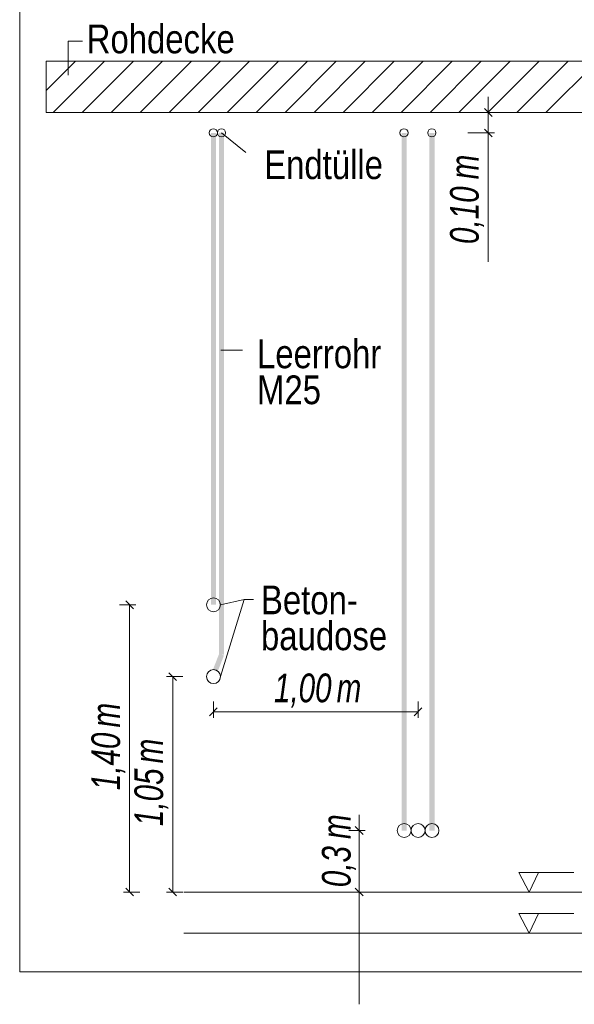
# Model space of a CAD drawing. Extents: x -720 to 300, y 62 to 1162.
# Tile 130 of 256: x 124 to 151, y 684 to 732. Entities that reach past the tile are written whole.
import ezdxf
from ezdxf.lldxf.tags import DXFTag

# ---------------------------------------------------------------- set-up
doc = ezdxf.new("R2010")
doc.units = 0
doc.layers.get('0').update_dxf_attribs({"lineweight": 13})
for name, color, linetype, lineweight, true_color in [('E_Aussparung Bemaßung-A06G93XZ8I', 5, 'Continuous', 9, 0x0000ff), ('E_Betonbaudose', 1, 'Continuous', 13, 0xff0000), ('E_Detail_Beschriftung', 7, 'Continuous', 13, 0x009900), ('E_Detail_Wandschraffur', 7, 'Continuous', 5, 0xc0c0c0)]:
    doc.layers.add(name, color=color, linetype=linetype, lineweight=lineweight, true_color=true_color)
doc.layers.add('E_Detail_Linie_Text_Bem', color=7, linetype='Continuous', lineweight=13)
doc.styles.get("Standard").update_dxf_attribs({"font": 'ARIALN.TTF'})
tags = doc.linetypes.add('fein_strichliert', pattern=[4, 1, -2, 1]).pattern_tags.tags
tags[8:9] = [DXFTag(74, 4), DXFTag(75, 0), DXFTag(340, '0'), DXFTag(46, 0.0), DXFTag(50, 0.0), DXFTag(44, 0.0), DXFTag(45, 0.0)]
tags[6:7] = [DXFTag(74, 4), DXFTag(75, 0), DXFTag(340, '0'), DXFTag(46, 0.0), DXFTag(50, 0.0), DXFTag(44, 0.0), DXFTag(45, 0.0)]
tags[4:5] = [DXFTag(74, 4), DXFTag(75, 0), DXFTag(340, '0'), DXFTag(46, 0.0), DXFTag(50, 0.0), DXFTag(44, 0.0), DXFTag(45, 0.0)]
tags = doc.linetypes.add('fein_strichliert-A06G93Y38I', pattern=[4, 1, -2, 1]).pattern_tags.tags
tags[8:9] = [DXFTag(74, 4), DXFTag(75, 0), DXFTag(340, '0'), DXFTag(46, 0.0), DXFTag(50, 0.0), DXFTag(44, 0.0), DXFTag(45, 0.0)]
tags[6:7] = [DXFTag(74, 4), DXFTag(75, 0), DXFTag(340, '0'), DXFTag(46, 0.0), DXFTag(50, 0.0), DXFTag(44, 0.0), DXFTag(45, 0.0)]
tags[4:5] = [DXFTag(74, 4), DXFTag(75, 0), DXFTag(340, '0'), DXFTag(46, 0.0), DXFTag(50, 0.0), DXFTag(44, 0.0), DXFTag(45, 0.0)]

# ---------------------------------------------------------------- blocks, each defined once
blk = doc.blocks.new('Referenz-A06G93Y68I')
at = {"layer": 'E_Aussparung Bemaßung-A06G93XZ8I', "linetype": 'Continuous', "ltscale": 0.13}
for p, q in [((146.681, 728.535), (146.681, 720.497)), ((146.981, 727.772), (145.681, 727.772)), ((146.49, 727.963), (146.872, 727.581)), ((146.981, 726.772), (145.681, 726.772)), ((146.49, 726.963), (146.872, 726.581)), ((129.481, 703.772), (128.681, 703.772)), ((129.372, 703.581), (128.99, 703.963)), ((129.181, 703.772), (129.181, 689.772)), ((130.981, 700.272), (131.781, 700.272)), ((131.472, 700.081), (131.09, 700.463)), ((131.281, 700.272), (131.281, 689.772)), ((133.266, 698.256), (133.266, 699.056)), ((143.254, 698.256), (143.254, 699.056)), ((133.457, 698.747), (133.075, 698.365)), ((133.266, 698.556), (143.254, 698.556)), ((143.445, 698.747), (143.063, 698.365)), ((140.381, 693.535), (140.381, 684.3)), ((140.681, 692.772), (139.881, 692.772)), ((140.19, 692.963), (140.572, 692.581)), ((128.881, 689.772), (129.681, 689.772)), ((129.372, 689.581), (128.99, 689.963)), ((130.981, 689.772), (131.781, 689.772)), ((131.472, 689.581), (131.09, 689.963)), ((140.681, 689.772), (139.881, 689.772)), ((140.19, 689.963), (140.572, 689.581))]:
    blk.add_line(p, q, dxfattribs=at)
at = {"layer": 'E_Betonbaudose', "linetype": 'Continuous', "ltscale": 0.13}
for centre, radius in [((133.266, 726.781), 0.2), ((133.666, 726.781), 0.2), ((142.565, 726.781), 0.2), ((143.925, 726.781), 0.2), ((133.275, 703.772), 0.34), ((133.275, 700.272), 0.34), ((142.574, 692.772), 0.34), ((143.254, 692.772), 0.34), ((143.934, 692.772), 0.34)]:
    blk.add_circle(centre, radius, dxfattribs=at)
at = {"layer": 'E_Detail_Linie_Text_Bem', "linetype": 'fein_strichliert-A06G93Y38I', "ltscale": 0.65}
for p, q in [((123.816, 747.199), (123.816, 685.882)), ((123.816, 685.882), (183.559, 685.882))]:
    blk.add_line(p, q, dxfattribs=at)
at = {"layer": 'E_Detail_Linie_Text_Bem', "color": 0, "linetype": 'Continuous', "ltscale": 0.13}
for p, q in [((126.187, 729.592), (126.187, 731.24)), ((126.187, 731.24), (126.874, 731.24)), ((134.844, 725.819), (133.666, 726.772)), ((134.691, 716.186), (133.63, 716.186)), ((134.764, 704.026), (133.615, 703.772)), ((134.764, 704.026), (133.615, 700.272)), ((134.764, 704.026), (135.225, 704.026)), ((148.674, 689.772), (148.165, 690.721)), ((148.165, 690.721), (150.849, 690.721)), ((149.132, 690.725), (148.674, 689.772)), ((148.674, 687.772), (148.165, 688.721)), ((148.165, 688.721), (150.849, 688.721)), ((149.132, 688.725), (148.674, 687.772))]:
    blk.add_line(p, q, dxfattribs=at)
at = {"layer": 'E_Detail_Linie_Text_Bem', "linetype": 'Continuous', "ltscale": 0.13}
for p, q in [((176.432, 730.272), (125.105, 730.272)), ((125.105, 730.272), (125.105, 727.772)), ((125.105, 727.772), (135.498, 727.772)), ((125.105, 727.772), (173.932, 727.772)), ((135.498, 727.772), (176.432, 727.772)), ((131.832, 689.772), (169.962, 689.772)), ((131.832, 687.772), (169.962, 687.772))]:
    blk.add_line(p, q, dxfattribs=at)
for points in [[(133.4, 726.772), (133.4, 703.772), (133.15, 726.771), (133.15, 703.772)], [(133.791, 726.782), (133.791, 701.346), (133.541, 726.781), (133.541, 701.346)], [(142.699, 726.772), (142.699, 692.772), (142.449, 726.771), (142.449, 692.772)], [(144.059, 726.772), (144.059, 692.772), (143.809, 726.771), (143.809, 692.772)], [(133.783, 701.301), (133.474, 700.511), (133.55, 701.391), (133.241, 700.602)]]:
    blk.add_solid(points, dxfattribs=at)
at = {"layer": 'E_Detail_Wandschraffur', "linetype": 'ByBlock', "ltscale": 0.13}
for p, q in [((125.105, 728.839), (126.538, 730.272)), ((126.867, 727.772), (129.367, 730.272)), ((129.695, 727.772), (132.195, 730.272)), ((132.523, 727.772), (135.023, 730.272)), ((135.352, 727.772), (137.852, 730.272)), ((138.18, 727.772), (140.68, 730.272)), ((141.009, 727.772), (143.509, 730.272)), ((143.837, 727.772), (146.337, 730.272)), ((146.666, 727.772), (149.166, 730.272)), ((149.494, 727.772), (151.994, 730.272))]:
    blk.add_line(p, q, dxfattribs=at)
at = {"layer": 'E_Detail_Wandschraffur', "linetype": 'fein_strichliert', "ltscale": 0.13}
for p, q in [((125.105, 730.253), (125.124, 730.272)), ((125.452, 727.772), (127.952, 730.272)), ((128.281, 727.772), (130.781, 730.272)), ((131.109, 727.772), (133.609, 730.272)), ((133.938, 727.772), (136.438, 730.272)), ((136.766, 727.772), (139.266, 730.272)), ((139.595, 727.772), (142.095, 730.272)), ((142.423, 727.772), (144.923, 730.272)), ((145.251, 727.772), (147.751, 730.272)), ((148.08, 727.772), (150.58, 730.272))]:
    blk.add_line(p, q, dxfattribs=at)
at = {"layer": 'E_Aussparung Bemaßung-A06G93XZ8I', "linetype": 'Continuous', "ltscale": 0.13, "char_height": 1.4, "attachment_point": 1, "rotation": 90}
for s, insert in [('{\\W0.9;\\fArial Narrow|b0|i1;m}', (144.815, 724.512)), ('{\\W0.9;\\fArial Narrow|b0|i1;0,10 }', (144.815, 721.359)), ('{\\W0.9;\\fArial Narrow|b0|i1;m}', (127.315, 697.793)), ('{\\W0.9;\\fArial Narrow|b0|i1;1,40 }', (127.315, 694.735)), ('{\\W0.9;\\fArial Narrow|b0|i1;m}', (129.415, 696.043)), ('{\\W0.9;\\fArial Narrow|b0|i1;1,05 }', (129.415, 692.985)), ('{\\W0.9;\\fArial Narrow|b0|i1;m}', (138.563, 692.357)), ('{\\W0.9;\\fArial Narrow|b0|i1;0,3 }', (138.563, 690.007))]:
    blk.add_mtext(s, dxfattribs=dict(at, insert=insert))
at = {"layer": 'E_Aussparung Bemaßung-A06G93XZ8I', "linetype": 'Continuous', "ltscale": 0.13, "char_height": 1.4, "attachment_point": 1}
for s, insert in [('{\\W0.9;\\fArial Narrow|b0|i1;1,00 }', (136.224, 700.423)), ('{\\W0.9;\\fArial Narrow|b0|i1;m}', (139.281, 700.423))]:
    blk.add_mtext(s, dxfattribs=dict(at, insert=insert))
at = {"layer": 'E_Detail_Beschriftung', "linetype": 'Continuous', "ltscale": 0.13, "char_height": 1.4, "attachment_point": 1}
for s, insert in [('{\\fArial Narrow;Rohdecke}', (127.088, 732.057)), ('{\\fArial Narrow;Endtülle}', (135.746, 725.925)), ('{\\fArial Narrow;Leerrohr}', (135.398, 716.706)), ('{\\fArial Narrow;M25}', (135.398, 714.953)), ('{\\fArial Narrow;Beton-}', (135.591, 704.712)), ('{\\fArial Narrow;baudose}', (135.591, 702.962))]:
    blk.add_mtext(s, dxfattribs=dict(at, insert=insert))

msp = doc.modelspace()

# ---------------------------------------------------------------- block references
at = {"color": 8, "lineweight": 25, "ltscale": 0.25, "true_color": 0x808080}
msp.add_blockref('Referenz-A06G93Y68I', (0, 0), dxfattribs=at)

doc.saveas('drawing.dxf')
